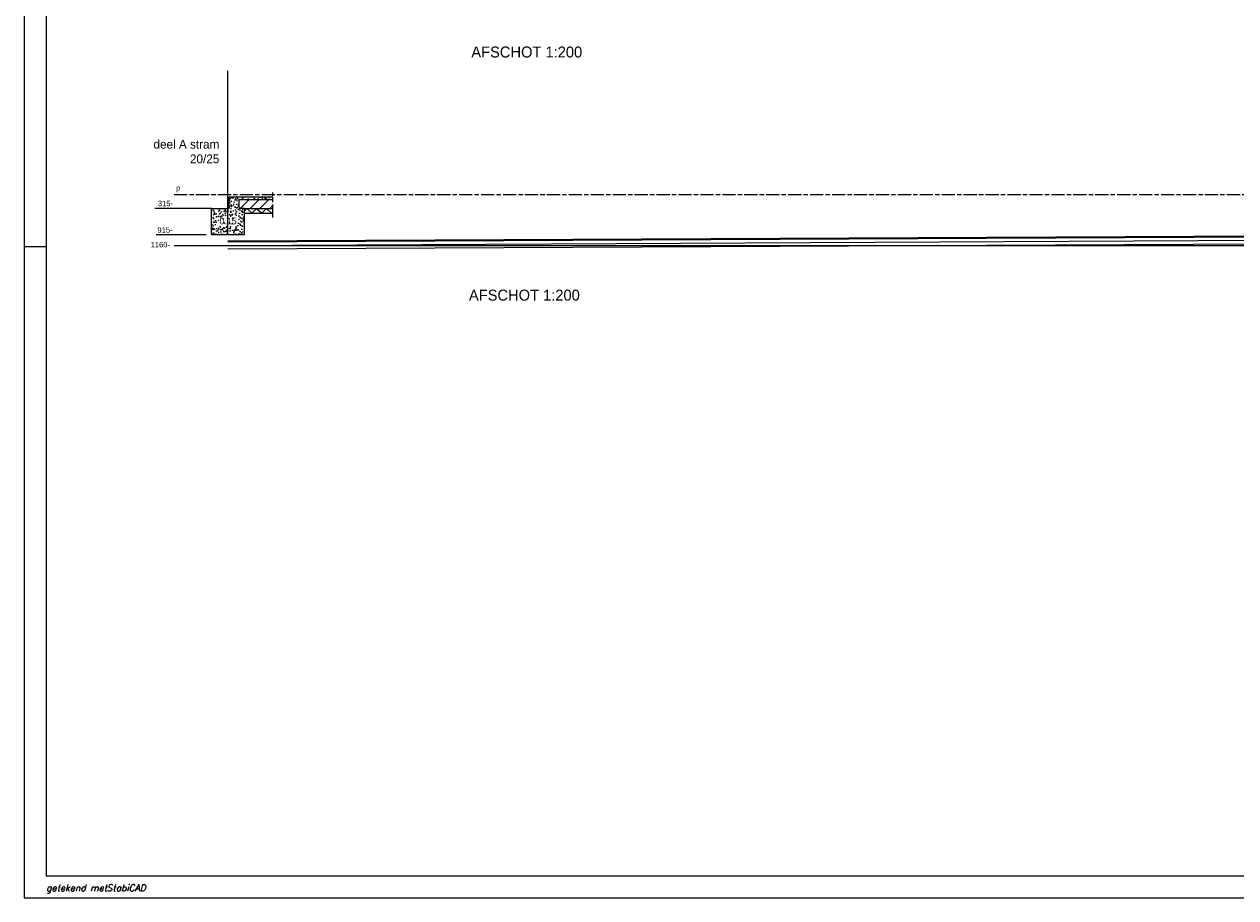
# Model space of a CAD drawing. Extents: x -48435 to 59450, y 0 to 70650.
# Tile 1 of 26: x -48435 to -20816, y 0 to 19915. Entities that reach past the tile are written whole.
import ezdxf

# ---------------------------------------------------------------- set-up
doc = ezdxf.new("R2010")
doc.units = 0
doc.header["$LTSCALE"] = 50
doc.linetypes.add('STABICEN', pattern=[10, 6, -1, 2, -1])
for name, color, linetype in [('00KAD025', 2, 'CONTINUOUS'), ('00KAD070', 5, 'CONTINUOUS'), ('BE', 8, 'CONTINUOUS'), ('PIJL', 1, 'STABICEN'), ('WL570---', 3, 'CONTINUOUS')]:
    doc.layers.add(name, color=color, linetype=linetype)
doc.styles.add('BURO-012', font='BUROFONT.shx', dxfattribs={"height": 60})
doc.styles.add('BURO-025', font='BUROFONT.shx', dxfattribs={"height": 125})
doc.styles.add('BURO-050', font='BUROFONT.shx', dxfattribs={"height": 250})
doc.styles.add('ROMANS', font='romans', dxfattribs={"oblique": 15})
doc.styles.add('SCRIPTS', font='scripts')

msp = doc.modelspace()

# ---------------------------------------------------------------- hatches: boundary and pattern name
at = {"layer": '00KAD025'}
h = msp.add_hatch(dxfattribs=at)
h.set_pattern_fill('ANSI31', color=256, scale=50, style=0)
h.set_pattern_definition([(45, (-14775.56, -11224.68), (-112.2532, 112.2532), [])])
h.paths.add_polyline_path([(-43534.66048, 15922.28868), (-43534.66048, 15722.28868), (-43534.66048, 15717.28868), (-43414.66048, 15717.28868), (-42764.66048, 15717.28868), (-42764.66048, 15922.28868)])
at = {"layer": 'BE', "linetype": 'CONTINUOUS'}
h = msp.add_hatch(dxfattribs=at)
h.set_pattern_fill('AR-CONC', color=256, style=0)
h.set_pattern_definition([(50, (-14775.56, -11224.68), (182.18467, -15.9391), [19.05, -209.55]), (355, (-14775.56, -11224.68), (-35.2428, 191.0566), [15.24, -167.64]), (100.451, (-14760.38, -11226.01), (146.9425, 175.1167), [16.19, -178.09]), (46.1842, (-14775.56, -11173.88), (271.079, -42.0423), [28.575, -314.325]), (96.6356, (-14752.97, -11177.38), (237.4042, 247.4256), [24.285, -267.135]), (351.184, (-14775.56, -11173.88), (237.4046, 247.4251), [22.86, -251.46]), (21, (-14750.16, -11186.58), (151.6149, -102.2655), [19.05, -209.55]), (326, (-14750.16, -11186.58), (61.802, 184.188), [15.24, -167.64]), (71.4514, (-14737.52, -11195.1), (213.4165, 81.92286), [16.19, -178.09]), (37.5, (-14775.56, -11224.68), (3.0886, 84.55504), [0, -165.608, 0, -170.18, 0, -168.275]), (7.5, (-14775.56, -11224.68), (66.81966, 100.18057), [0, -97.028, 0, -161.798, 0, -64.135]), (327.5, (-14832.2, -11224.68), (135.5906, -5.72874), [0, -63.5, 0, -198.12, 0, -262.89]), (317.5, (-14857.6, -11224.68), (148.12918, 25.4265), [0, -82.55, 0, -131.572, 0, -186.69])])
h.paths.add_polyline_path([(-43414.66048, 15717.28868), (-43534.66048, 15717.28868), (-43534.66048, 15722.28868), (-43534.66048, 15922.28868), (-42764.66048, 15922.28868), (-42764.66048, 15982.28868), (-43764.66048, 15982.28868), (-43764.66048, 15717.28868), (-44164.66048, 15717.28868), (-44164.66048, 15117.28868), (-43414.66048, 15117.28868)])
h.paths.add_polyline_path([(-43933.45969, 15376.31876), (-43645.86126, 15376.31876), (-43645.86126, 15188.81876), (-43933.45969, 15188.81876)], flags=24)
h.paths.add_polyline_path([(-44114.70969, 15746.30475), (-43814.61126, 15746.30475), (-43814.61126, 15558.80475), (-44114.70969, 15558.80475)], flags=25)
h.paths.add_polyline_path([(-44059.4095, 15541.54635), (-43555.83807, 15541.54635), (-43555.83807, 15316.54635), (-44059.4095, 15316.54635)], flags=24)

# ---------------------------------------------------------------- linework, layer by layer
at = {"layer": '00KAD025', "linetype": 'CONTINUOUS'}
for p, q in [((-48434.5422, 42050), (-48434.5422, 0)), ((-48434.5422, 14850), (-47934.5422, 14850)), ((-48434.5422, 0), (59450, 0))]:
    msp.add_line(p, q, dxfattribs=at)
at = {"layer": '00KAD025'}
for p, q in [((-43764.66048, 15982.28868), (-42764.66048, 15982.28868)), ((-43764.66048, 15717.28868), (-43764.66048, 15982.28868)), ((-43534.66048, 15922.28868), (-42764.66048, 15922.28868)), ((-43534.66048, 15722.28868), (-43534.66048, 15922.28868)), ((-44164.66048, 15717.28868), (-43764.66048, 15717.28868)), ((-44164.66048, 15117.28868), (-44164.66048, 15717.28868)), ((-43534.66048, 15717.28868), (-43534.66048, 15722.28868)), ((-43414.66048, 15717.28868), (-43534.66048, 15717.28868)), ((-43414.66048, 15717.28868), (-42764.66048, 15717.28868)), ((-43414.66048, 15717.28868), (-43014.66048, 15717.28868)), ((-43414.66048, 15660.58958), (-43361.04606, 15717.28868)), ((-43414.66048, 15117.28868), (-43414.66048, 15717.28868)), ((-43414.66048, 15605.28868), (-42764.66048, 15605.28868)), ((-43361.04606, 15717.28868), (-43244.07451, 15605.28868)), ((-43244.07451, 15605.28868), (-43138.16781, 15717.28868)), ((-43138.16781, 15717.28868), (-43021.19625, 15605.28868)), ((-43021.19625, 15605.28868), (-42910.54744, 15717.28868)), ((-42910.54744, 15717.28868), (-42796.73736, 15605.95384)), ((-42796.73736, 15605.95384), (-42764.66048, 15638.42243)), ((-44164.66048, 15117.28868), (-43414.66048, 15117.28868)), ((-45019.71101, 14872.28868), (51278.45182, 14872.28868))]:
    msp.add_line(p, q, dxfattribs=at)
at = {"layer": '00KAD070', "linetype": 'CONTINUOUS'}
for p, q in [((-47934.5422, 41550), (-47934.5422, 500)), ((-47934.5422, 500), (58950, 500))]:
    msp.add_line(p, q, dxfattribs=at)
at = {"layer": 'BE', "color": 1, "linetype": 'CONTINUOUS'}
for p, q in [((-43789.66048, 15117.28868), (-43789.66048, 18849.90728)), ((-44164.66048, 15717.04175), (-45456.48222, 15717.04175)), ((-44286.42885, 15117.04175), (-45427.55496, 15117.04175))]:
    msp.add_line(p, q, dxfattribs=at)
at = {"layer": 'PIJL'}
msp.add_line((-45019.71101, 16032.28868), (51311.92002, 16032.28868), dxfattribs=at)
at = {"layer": 'PIJL', "color": 2}
msp.add_line((-42764.66048, 15505.28868), (-42764.66048, 16082.28868), dxfattribs=at)
at = {"layer": 'WL570---'}
for p, q in [((-43790.55954, 14972.86605), (20822.71134, 15296.41259)), ((-43790.45965, 14952.8663), (20822.71134, 15276.41251)), ((-43790.06006, 14872.8673), (3028.09963, 15107.30666)), ((-43789.66048, 14792.8683), (3028.29942, 15027.30716))]:
    msp.add_line(p, q, dxfattribs=at)

# ---------------------------------------------------------------- texts
at = {"layer": '00KAD025', "linetype": 'CONTINUOUS', "style": 'SCRIPTS'}
msp.add_text('getekend met', height=150, dxfattribs=at).set_placement((-47934.5422, 150))
at = {"layer": '00KAD025', "linetype": 'CONTINUOUS', "style": 'ROMANS', "oblique": 15}
msp.add_text('StabiCAD', height=150, dxfattribs=at).set_placement((-46555.76031, 150))
at = {"layer": '00KAD025', "width": 2108.252, "attachment_point": 3, "style": 'BURO-012'}
for s, insert, char_height in [('     \\Pdeel A stram 20/25', (-43986.9449, 17612.01931), 200), ('0.15', (-43593.33807, 15504.04635), 150)]:
    msp.add_mtext(s, dxfattribs=dict(at, insert=insert, char_height=char_height))
at = {"layer": 'BE', "color": 2, "linetype": 'CONTINUOUS', "style": 'BURO-025'}
for s, p in [('p', (-44974.36368, 16118.79739)), ('315-', (-45388.98564, 15765.89941)), ('915-', (-45398.62792, 15162.42178)), ('1160-', (-45552.90584, 14828.79893))]:
    msp.add_text(s, height=125, dxfattribs=at).set_placement(p)
at = {"layer": 'WL570---', "color": 4, "style": 'BURO-050'}
for p in [(-38242.15628, 19156.44711), (-38296.90153, 13614.09118)]:
    msp.add_text('AFSCHOT 1:200', height=250, dxfattribs=at).set_placement(p)

doc.saveas('drawing.dxf')
